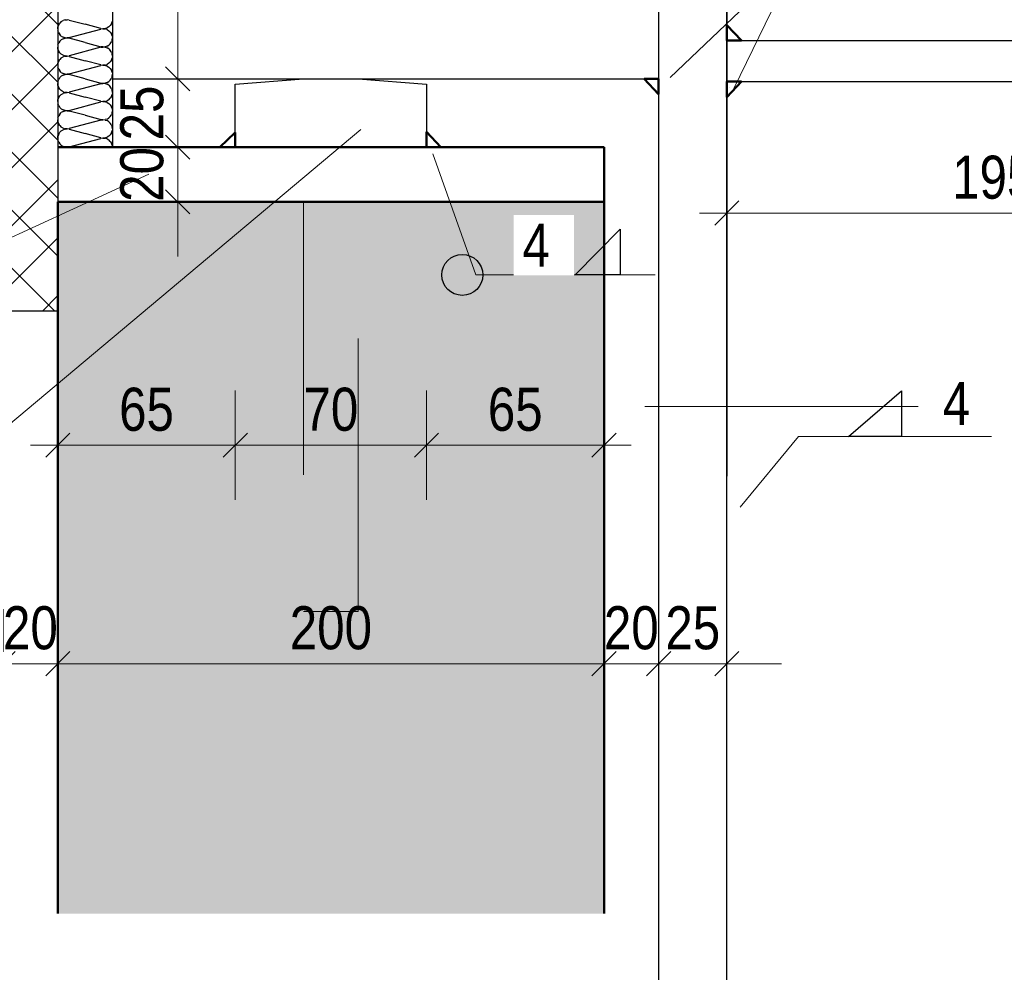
# Model space of a CAD drawing. Header units: millimetres. Extents: x 0 to 6.08, y 0 to 5.27.
# Tile 38 of 54: x 2.23 to 2.59, y 3.18 to 3.53. Entities that reach past the tile are written whole.
import ezdxf

# ---------------------------------------------------------------- set-up
doc = ezdxf.new("R2010")
doc.units = ezdxf.units.MM
doc.linetypes.add('DASHDOT', pattern=[1, 0.5, -0.25, 0, -0.25])
doc.linetypes.add('HIDDEN', pattern=[0.375, 0.25, -0.125])
doc.styles.add('Arial Narrow', font='ARIALN.TTF')
doc.dimstyles.new('Arch_Strakon_dimstyle', dxfattribs={"dimtxt": 1.575, "dimasz": 1, "dimexe": 1.25, "dimexo": 0.0625, "dimgap": 1, "dimtad": 0, "dimdec": 5, "dimzin": 12, "dimdsep": 46, "dimtxsty": 'Arial Narrow', "dimblk": 'Arrowhead_Tick', "dimsah": 1, "dimcen": 0, "dimse1": 1, "dimse2": 1, "dimclrd": 6, "dimclrt": 2, "dimazin": 0, "dimtfac": 1, "dimtdec": 4, "dimtmove": 0, "dimatfit": 3, "dimldrblk": 'NONE', "dimfxl": 1, "dimtvp": 1, "dimtolj": 1, "dimtzin": 0, "dimlwd": 13, "dimarcsym": 2})
pattern_1 = [(45, (0, 0), (-0.0031819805, 0.0031819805), [0, -0.0075])]

# ---------------------------------------------------------------- blocks, each defined once
blk = doc.blocks.new('Hatch_2_41')
at = {"color": 10, "linetype": 'Continuous'}
for p, q in [((2.24267, 3.52966), (2.24213, 3.52913)), ((2.24267, 3.52966), (2.24333, 3.53006)), ((2.24405, 3.53029), (2.24333, 3.53006)), ((2.24405, 3.53029), (2.24481, 3.53035)), ((2.24556, 3.53024), (2.24481, 3.53035)), ((2.24556, 3.53024), (2.25137, 3.52869)), ((2.26103, 3.52888), (2.26128, 3.5296)), ((2.26137, 3.53035), (2.26128, 3.5296)), ((2.24137, 3.52702), (2.24146, 3.52778)), ((2.24137, 3.52702), (2.24146, 3.52626)), ((2.24171, 3.52849), (2.24146, 3.52778)), ((2.24171, 3.52555), (2.24146, 3.52626)), ((2.24171, 3.52849), (2.24213, 3.52913)), ((2.24557, 3.5238), (2.25717, 3.52691)), ((2.25718, 3.52713), (2.25137, 3.52869)), ((2.25793, 3.52702), (2.25717, 3.52691)), ((2.25718, 3.52713), (2.25793, 3.52702)), ((2.25869, 3.52708), (2.25793, 3.52702)), ((2.25793, 3.52702), (2.25869, 3.52696)), ((2.25869, 3.52708), (2.25941, 3.52732)), ((2.25941, 3.52672), (2.25869, 3.52696)), ((2.26007, 3.52771), (2.25941, 3.52732)), ((2.25941, 3.52672), (2.26007, 3.52633)), ((2.26007, 3.52771), (2.26061, 3.52824)), ((2.26062, 3.5258), (2.26007, 3.52633)), ((2.26103, 3.52888), (2.26061, 3.52824)), ((2.26062, 3.5258), (2.26103, 3.52516)), ((2.26137, 3.52702), (2.26137, 3.52702)), ((2.26137, 3.52702), (2.26137, 3.52702)), ((2.24171, 3.52555), (2.24213, 3.52491)), ((2.24213, 3.52247), (2.24171, 3.52183)), ((2.24267, 3.52438), (2.24213, 3.52491)), ((2.24213, 3.52247), (2.24267, 3.523)), ((2.24267, 3.52438), (2.24333, 3.52398)), ((2.24333, 3.52339), (2.24267, 3.523)), ((2.24405, 3.52375), (2.24333, 3.52398)), ((2.24333, 3.52339), (2.24405, 3.52362)), ((2.24405, 3.52375), (2.24481, 3.52369)), ((2.24481, 3.52368), (2.24405, 3.52362)), ((2.24557, 3.5238), (2.24481, 3.52369)), ((2.24481, 3.52368), (2.24556, 3.52357)), ((2.25137, 3.52202), (2.24556, 3.52357)), ((2.25137, 3.52202), (2.25718, 3.52047)), ((2.26061, 3.52157), (2.26103, 3.52221)), ((2.26128, 3.52444), (2.26103, 3.52516)), ((2.26128, 3.52293), (2.26103, 3.52221)), ((2.26128, 3.52444), (2.26137, 3.52369)), ((2.26128, 3.52293), (2.26137, 3.52369)), ((2.24146, 3.52111), (2.24137, 3.52035)), ((2.24146, 3.5196), (2.24137, 3.52035)), ((2.24146, 3.52111), (2.24171, 3.52183)), ((2.24146, 3.5196), (2.24171, 3.51888)), ((2.24213, 3.51824), (2.24171, 3.51888)), ((2.25717, 3.52024), (2.24557, 3.51713)), ((2.25717, 3.52024), (2.25793, 3.52035)), ((2.25793, 3.52036), (2.25718, 3.52047)), ((2.25793, 3.52036), (2.25869, 3.52042)), ((2.25869, 3.52029), (2.25793, 3.52035)), ((2.25941, 3.52065), (2.25869, 3.52042)), ((2.25869, 3.52029), (2.25941, 3.52006)), ((2.25941, 3.52065), (2.26007, 3.52104)), ((2.26007, 3.51966), (2.25941, 3.52006)), ((2.26061, 3.52157), (2.26007, 3.52104)), ((2.26007, 3.51966), (2.26062, 3.51913)), ((2.26103, 3.51849), (2.26062, 3.51913)), ((2.26103, 3.51849), (2.26128, 3.51778)), ((2.26137, 3.52035), (2.26137, 3.52035)), ((2.26137, 3.52035), (2.26137, 3.52035)), ((2.24171, 3.51516), (2.24146, 3.51444)), ((2.24171, 3.51516), (2.24213, 3.5158)), ((2.24213, 3.51824), (2.24267, 3.51771)), ((2.24267, 3.51633), (2.24213, 3.5158)), ((2.24333, 3.51732), (2.24267, 3.51771)), ((2.24267, 3.51633), (2.24333, 3.51672)), ((2.24333, 3.51732), (2.24405, 3.51708)), ((2.24405, 3.51696), (2.24333, 3.51672)), ((2.24481, 3.51702), (2.24405, 3.51708)), ((2.24405, 3.51696), (2.24481, 3.51702)), ((2.24481, 3.51702), (2.24557, 3.51713)), ((2.24556, 3.51691), (2.24481, 3.51702)), ((2.24556, 3.51691), (2.25137, 3.51535)), ((2.25718, 3.5138), (2.25137, 3.51535)), ((2.26007, 3.51438), (2.26061, 3.51491)), ((2.26103, 3.51555), (2.26061, 3.51491)), ((2.26103, 3.51555), (2.26128, 3.51626)), ((2.26137, 3.51702), (2.26128, 3.51778)), ((2.26137, 3.51702), (2.26128, 3.51626)), ((2.24137, 3.51369), (2.24146, 3.51444)), ((2.24137, 3.51369), (2.24146, 3.51293)), ((2.24171, 3.51221), (2.24146, 3.51293)), ((2.24171, 3.51221), (2.24213, 3.51157)), ((2.24267, 3.51104), (2.24213, 3.51157)), ((2.24557, 3.51047), (2.25717, 3.51357)), ((2.25793, 3.51369), (2.25717, 3.51357)), ((2.25718, 3.5138), (2.25793, 3.51369)), ((2.25869, 3.51375), (2.25793, 3.51369)), ((2.25793, 3.51369), (2.25869, 3.51362)), ((2.25869, 3.51375), (2.25941, 3.51398)), ((2.25941, 3.51339), (2.25869, 3.51362)), ((2.26007, 3.51438), (2.25941, 3.51398)), ((2.25941, 3.51339), (2.26007, 3.513)), ((2.26062, 3.51247), (2.26007, 3.513)), ((2.26062, 3.51247), (2.26103, 3.51183)), ((2.26128, 3.51111), (2.26103, 3.51183)), ((2.26137, 3.51369), (2.26137, 3.51369)), ((2.26137, 3.51369), (2.26137, 3.51369)), ((2.24146, 3.50778), (2.24137, 3.50702)), ((2.24146, 3.50778), (2.24171, 3.50849)), ((2.24213, 3.50913), (2.24171, 3.50849)), ((2.24213, 3.50913), (2.24267, 3.50966)), ((2.24267, 3.51104), (2.24333, 3.51065)), ((2.24333, 3.51006), (2.24267, 3.50966)), ((2.24405, 3.51042), (2.24333, 3.51065)), ((2.24333, 3.51006), (2.24405, 3.51029)), ((2.24405, 3.51042), (2.24481, 3.51035)), ((2.24481, 3.51035), (2.24405, 3.51029)), ((2.24557, 3.51047), (2.24481, 3.51035)), ((2.24481, 3.51035), (2.24556, 3.51024)), ((2.25137, 3.50869), (2.24556, 3.51024)), ((2.25137, 3.50869), (2.25718, 3.50713)), ((2.25941, 3.50732), (2.26007, 3.50771)), ((2.26061, 3.50824), (2.26007, 3.50771)), ((2.26061, 3.50824), (2.26103, 3.50888)), ((2.26128, 3.5096), (2.26103, 3.50888)), ((2.26128, 3.51111), (2.26137, 3.51035)), ((2.26128, 3.5096), (2.26137, 3.51035)), ((2.24146, 3.50626), (2.24137, 3.50702)), ((2.24146, 3.50626), (2.24171, 3.50555)), ((2.24213, 3.50491), (2.24171, 3.50555)), ((2.24213, 3.50491), (2.24267, 3.50438)), ((2.24333, 3.50398), (2.24267, 3.50438)), ((2.24333, 3.50398), (2.24405, 3.50375)), ((2.25717, 3.50691), (2.24557, 3.5038)), ((2.25717, 3.50691), (2.25793, 3.50702)), ((2.25793, 3.50702), (2.25718, 3.50713)), ((2.25793, 3.50702), (2.25869, 3.50708)), ((2.25869, 3.50696), (2.25793, 3.50702)), ((2.25941, 3.50732), (2.25869, 3.50708)), ((2.25869, 3.50696), (2.25941, 3.50672)), ((2.26007, 3.50633), (2.25941, 3.50672)), ((2.26007, 3.50633), (2.26062, 3.5058)), ((2.26103, 3.50516), (2.26062, 3.5058)), ((2.26103, 3.50516), (2.26128, 3.50444)), ((2.26137, 3.50369), (2.26128, 3.50444)), ((2.26137, 3.50702), (2.26137, 3.50702)), ((2.26137, 3.50702), (2.26137, 3.50702)), ((2.24137, 3.50035), (2.24146, 3.50111)), ((2.24137, 3.50035), (2.24146, 3.4996)), ((2.24171, 3.50183), (2.24146, 3.50111)), ((2.24171, 3.50183), (2.24213, 3.50247)), ((2.24267, 3.503), (2.24213, 3.50247)), ((2.24267, 3.503), (2.24333, 3.50339)), ((2.24405, 3.50362), (2.24333, 3.50339)), ((2.24481, 3.50369), (2.24405, 3.50375)), ((2.24405, 3.50362), (2.24481, 3.50368)), ((2.24481, 3.50369), (2.24557, 3.5038)), ((2.24556, 3.50357), (2.24481, 3.50368)), ((2.24556, 3.50357), (2.25137, 3.50202)), ((2.25718, 3.50047), (2.25137, 3.50202)), ((2.25793, 3.50035), (2.25717, 3.50024)), ((2.25718, 3.50047), (2.25793, 3.50036)), ((2.25869, 3.50042), (2.25793, 3.50036)), ((2.25793, 3.50035), (2.25869, 3.50029)), ((2.25869, 3.50042), (2.25941, 3.50065)), ((2.26007, 3.50104), (2.25941, 3.50065)), ((2.26007, 3.50104), (2.26061, 3.50157)), ((2.26103, 3.50221), (2.26061, 3.50157)), ((2.26103, 3.50221), (2.26128, 3.50293)), ((2.26137, 3.50369), (2.26128, 3.50293)), ((2.26137, 3.50035), (2.26137, 3.50035)), ((2.26137, 3.50035), (2.26137, 3.50035)), ((2.24171, 3.49888), (2.24146, 3.4996)), ((2.24171, 3.49888), (2.24213, 3.49824)), ((2.24267, 3.49771), (2.24213, 3.49824)), ((2.24267, 3.49771), (2.24333, 3.49732)), ((2.24333, 3.49672), (2.24267, 3.49633)), ((2.24405, 3.49708), (2.24333, 3.49732)), ((2.24333, 3.49672), (2.24405, 3.49696)), ((2.24405, 3.49708), (2.24481, 3.49702)), ((2.24481, 3.49702), (2.24405, 3.49696)), ((2.24557, 3.49713), (2.24481, 3.49702)), ((2.24481, 3.49702), (2.24556, 3.49691)), ((2.25137, 3.49535), (2.24556, 3.49691)), ((2.24557, 3.49713), (2.25717, 3.50024)), ((2.25941, 3.50006), (2.25869, 3.50029)), ((2.25941, 3.50006), (2.26007, 3.49966)), ((2.26062, 3.49913), (2.26007, 3.49966)), ((2.26062, 3.49913), (2.26103, 3.49849)), ((2.26128, 3.49778), (2.26103, 3.49849)), ((2.26128, 3.49778), (2.26137, 3.49702)), ((2.26128, 3.49626), (2.26137, 3.49702)), ((2.24146, 3.49444), (2.24137, 3.49369)), ((2.24146, 3.49293), (2.24137, 3.49369)), ((2.24146, 3.49444), (2.24171, 3.49516)), ((2.24213, 3.4958), (2.24171, 3.49516)), ((2.24213, 3.4958), (2.24267, 3.49633)), ((2.25717, 3.49357), (2.24557, 3.49047)), ((2.25137, 3.49535), (2.25718, 3.4938)), ((2.25717, 3.49357), (2.25793, 3.49369)), ((2.25793, 3.49369), (2.25718, 3.4938)), ((2.25793, 3.49369), (2.25869, 3.49375)), ((2.25869, 3.49362), (2.25793, 3.49369)), ((2.25941, 3.49398), (2.25869, 3.49375)), ((2.25869, 3.49362), (2.25941, 3.49339)), ((2.25941, 3.49398), (2.26007, 3.49438)), ((2.26007, 3.493), (2.25941, 3.49339)), ((2.26061, 3.49491), (2.26007, 3.49438)), ((2.26061, 3.49491), (2.26103, 3.49555)), ((2.26128, 3.49626), (2.26103, 3.49555)), ((2.26137, 3.49369), (2.26137, 3.49369)), ((2.26137, 3.49369), (2.26137, 3.49369)), ((2.24146, 3.49293), (2.24171, 3.49221)), ((2.24213, 3.49157), (2.24171, 3.49221)), ((2.24213, 3.49157), (2.24267, 3.49104)), ((2.24267, 3.48966), (2.24213, 3.48913)), ((2.24333, 3.49065), (2.24267, 3.49104)), ((2.24267, 3.48966), (2.24333, 3.49006)), ((2.24333, 3.49065), (2.24405, 3.49042)), ((2.24405, 3.49029), (2.24333, 3.49006)), ((2.24481, 3.49035), (2.24405, 3.49042)), ((2.24405, 3.49029), (2.24481, 3.49035)), ((2.24481, 3.49035), (2.24557, 3.49047)), ((2.24556, 3.49024), (2.24481, 3.49035)), ((2.24556, 3.49024), (2.25137, 3.48869)), ((2.26007, 3.493), (2.26062, 3.49247)), ((2.26103, 3.49183), (2.26062, 3.49247)), ((2.26103, 3.49183), (2.26128, 3.49111)), ((2.26103, 3.48888), (2.26128, 3.4896)), ((2.26137, 3.49035), (2.26128, 3.49111)), ((2.26137, 3.49035), (2.26128, 3.4896)), ((2.24137, 3.48702), (2.24146, 3.48778)), ((2.24137, 3.48702), (2.24146, 3.48626)), ((2.24171, 3.48849), (2.24146, 3.48778)), ((2.24171, 3.48555), (2.24146, 3.48626)), ((2.24171, 3.48849), (2.24213, 3.48913)), ((2.24557, 3.4838), (2.25717, 3.48691)), ((2.25718, 3.48713), (2.25137, 3.48869)), ((2.25793, 3.48702), (2.25717, 3.48691)), ((2.25718, 3.48713), (2.25793, 3.48702)), ((2.25869, 3.48708), (2.25793, 3.48702)), ((2.25793, 3.48702), (2.25869, 3.48696)), ((2.25869, 3.48708), (2.25941, 3.48732)), ((2.25941, 3.48672), (2.25869, 3.48696)), ((2.26007, 3.48771), (2.25941, 3.48732)), ((2.25941, 3.48672), (2.26007, 3.48633)), ((2.26007, 3.48771), (2.26061, 3.48824)), ((2.26062, 3.4858), (2.26007, 3.48633)), ((2.26103, 3.48888), (2.26061, 3.48824)), ((2.26137, 3.48702), (2.26137, 3.48702)), ((2.26137, 3.48702), (2.26137, 3.48702)), ((2.24137, 3.48369), (2.24137, 3.48369)), ((2.24137, 3.48369), (2.24137, 3.48369)), ((2.24171, 3.48555), (2.24213, 3.48491)), ((2.24267, 3.48438), (2.24213, 3.48491)), ((2.24267, 3.48438), (2.24333, 3.48398)), ((2.24405, 3.48375), (2.24333, 3.48398)), ((2.24405, 3.48375), (2.24481, 3.48369)), ((2.24557, 3.4838), (2.24481, 3.48369)), ((2.26062, 3.4858), (2.26103, 3.48516)), ((2.26128, 3.48444), (2.26103, 3.48516)), ((2.26128, 3.48444), (2.26137, 3.48369)), ((2.26137, 3.48369), (2.26137, 3.48369))]:
    blk.add_line(p, q, dxfattribs=at)
blk = doc.blocks.new('Arrowhead_Tick')
at = {"color": 0, "linetype": 'Continuous', "lineweight": -2, "ltscale": 0.2}
for p, q in [((0, 2), (0, -1)), ((-1, 0), (0, 0)), ((1, 0), (0, 0))]:
    blk.add_line(p, q, dxfattribs=at)
at = {"color": 2, "linetype": 'Continuous', "lineweight": 35, "ltscale": 0.2}
blk.add_line((0.442, 0.442), (-0.442, -0.442), dxfattribs=at)
blk = doc.blocks.new('*D89')
at = {"color": 6, "linetype": 'Continuous', "lineweight": 13}
blk.add_line((2.49637, 3.45955), (2.67137, 3.45955), dxfattribs=at)
at = {"layer": 'Defpoints', "color": 0}
for p in [(2.48637, 3.50769), (2.68137, 3.50769), (2.68137, 3.45955)]:
    blk.add_point(p, dxfattribs=at)
at = {"color": 6, "lineweight": 13, "xscale": 0.01, "yscale": 0.01, "zscale": 0.01}
blk.add_blockref('Arrowhead_Tick', (2.68137, 3.45955), dxfattribs=at)
at = {"color": 6, "lineweight": 13, "xscale": 0.01, "yscale": 0.01, "zscale": 0.01, "rotation": 180}
blk.add_blockref('Arrowhead_Tick', (2.48637, 3.45955), dxfattribs=at)
at = {"color": 2, "lineweight": 35, "insert": (2.58387, 3.47259), "char_height": 0.01575, "attachment_point": 5, "style": 'Arial Narrow'}
blk.add_mtext('\\A1;195', dxfattribs=at)
blk = doc.blocks.new('_None')
blk = doc.blocks.new('*D92')
at = {"color": 6, "linetype": 'Continuous', "lineweight": 13}
blk.add_line((2.14575, 3.43369), (2.14575, 3.45369), dxfattribs=at)
at = {"layer": 'Defpoints', "color": 0}
for p in [(2.14575, 3.46369), (2.24137, 3.46369), (2.24137, 3.42369)]:
    blk.add_point(p, dxfattribs=at)
at = {"color": 6, "lineweight": 13, "xscale": 0.01, "yscale": 0.01, "zscale": 0.01}
for p, rotation in [((2.14575, 3.46369), 90), ((2.14575, 3.42369), 270)]:
    blk.add_blockref('Arrowhead_Tick', p, dxfattribs=dict(at, rotation=rotation))
at = {"color": 2, "lineweight": 35, "insert": (2.13271, 3.44369), "char_height": 0.01575, "attachment_point": 5, "rotation": 90, "style": 'Arial Narrow'}
blk.add_mtext('\\A1;40', dxfattribs=at)
blk = doc.blocks.new('*D93')
at = {"color": 6, "linetype": 'Continuous', "lineweight": 13}
for p, q in [((2.28528, 3.49369), (2.28528, 3.50369)), ((2.28528, 3.46369), (2.28528, 3.48369)), ((2.28528, 3.45369), (2.28528, 3.44369))]:
    blk.add_line(p, q, dxfattribs=at)
at = {"layer": 'Defpoints', "color": 0}
for p in [(2.28528, 3.48369), (2.44137, 3.48369), (2.44137, 3.46369)]:
    blk.add_point(p, dxfattribs=at)
at = {"color": 6, "lineweight": 13, "xscale": 0.01, "yscale": 0.01, "zscale": 0.01}
for p, rotation in [((2.28528, 3.48369), 270), ((2.28528, 3.46369), 90)]:
    blk.add_blockref('Arrowhead_Tick', p, dxfattribs=dict(at, rotation=rotation))
at = {"color": 2, "lineweight": 35, "insert": (2.27224, 3.47369), "char_height": 0.01575, "attachment_point": 5, "rotation": 90, "style": 'Arial Narrow'}
blk.add_mtext('\\A1;20', dxfattribs=at)
blk = doc.blocks.new('*D94')
at = {"color": 6, "linetype": 'Continuous', "lineweight": 13}
for p, q in [((2.28528, 3.51869), (2.28528, 3.52869)), ((2.28528, 3.48369), (2.28528, 3.50869)), ((2.28528, 3.47369), (2.28528, 3.46369))]:
    blk.add_line(p, q, dxfattribs=at)
at = {"layer": 'Defpoints', "color": 0}
for p in [(2.28528, 3.50869), (2.46137, 3.50869), (2.44137, 3.48369)]:
    blk.add_point(p, dxfattribs=at)
at = {"color": 6, "lineweight": 13, "xscale": 0.01, "yscale": 0.01, "zscale": 0.01}
for p, rotation in [((2.28528, 3.50869), 270), ((2.28528, 3.48369), 90)]:
    blk.add_blockref('Arrowhead_Tick', p, dxfattribs=dict(at, rotation=rotation))
at = {"color": 2, "lineweight": 35, "insert": (2.27224, 3.49619), "char_height": 0.01575, "attachment_point": 5, "rotation": 90, "style": 'Arial Narrow'}
blk.add_mtext('\\A1;25', dxfattribs=at)
blk = doc.blocks.new('*D95')
at = {"color": 6, "linetype": 'Continuous', "lineweight": 13}
blk.add_line((2.28528, 3.51869), (2.28528, 3.69869), dxfattribs=at)
at = {"layer": 'Defpoints', "color": 0}
for p in [(2.28528, 3.70869), (2.46137, 3.70869), (2.46137, 3.50869)]:
    blk.add_point(p, dxfattribs=at)
at = {"color": 6, "lineweight": 13, "xscale": 0.01, "yscale": 0.01, "zscale": 0.01}
for p, rotation in [((2.28528, 3.70869), 90), ((2.28528, 3.50869), 270)]:
    blk.add_blockref('Arrowhead_Tick', p, dxfattribs=dict(at, rotation=rotation))
at = {"color": 2, "lineweight": 35, "insert": (2.27224, 3.60869), "char_height": 0.01575, "attachment_point": 5, "rotation": 90, "style": 'Arial Narrow'}
blk.add_mtext('\\A1;200', dxfattribs=at)
blk = doc.blocks.new('*D98')
at = {"color": 6, "linetype": 'Continuous', "lineweight": 13}
blk.add_line((2.25137, 3.37457), (2.29637, 3.37457), dxfattribs=at)
at = {"layer": 'Defpoints', "color": 0}
for p in [(2.30637, 3.48369), (2.24137, 3.46369), (2.30637, 3.37457)]:
    blk.add_point(p, dxfattribs=at)
at = {"color": 6, "lineweight": 13, "xscale": 0.01, "yscale": 0.01, "zscale": 0.01}
blk.add_blockref('Arrowhead_Tick', (2.30637, 3.37457), dxfattribs=at)
at = {"color": 6, "lineweight": 13, "xscale": 0.01, "yscale": 0.01, "zscale": 0.01, "rotation": 180}
blk.add_blockref('Arrowhead_Tick', (2.24137, 3.37457), dxfattribs=at)
at = {"color": 2, "lineweight": 35, "insert": (2.27387, 3.38761), "char_height": 0.01575, "attachment_point": 5, "style": 'Arial Narrow'}
blk.add_mtext('\\A1;65', dxfattribs=at)
blk = doc.blocks.new('*D99')
at = {"color": 6, "linetype": 'Continuous', "lineweight": 13}
blk.add_line((2.31637, 3.37457), (2.36637, 3.37457), dxfattribs=at)
at = {"layer": 'Defpoints', "color": 0}
for p in [(2.30637, 3.48369), (2.37637, 3.48369), (2.37637, 3.37457)]:
    blk.add_point(p, dxfattribs=at)
at = {"color": 6, "lineweight": 13, "xscale": 0.01, "yscale": 0.01, "zscale": 0.01}
blk.add_blockref('Arrowhead_Tick', (2.37637, 3.37457), dxfattribs=at)
at = {"color": 6, "lineweight": 13, "xscale": 0.01, "yscale": 0.01, "zscale": 0.01, "rotation": 180}
blk.add_blockref('Arrowhead_Tick', (2.30637, 3.37457), dxfattribs=at)
at = {"color": 2, "lineweight": 35, "insert": (2.34137, 3.38761), "char_height": 0.01575, "attachment_point": 5, "style": 'Arial Narrow'}
blk.add_mtext('\\A1;70', dxfattribs=at)
blk = doc.blocks.new('*D100')
at = {"color": 6, "linetype": 'Continuous', "lineweight": 13}
blk.add_line((2.38637, 3.37457), (2.43137, 3.37457), dxfattribs=at)
at = {"layer": 'Defpoints', "color": 0}
for p in [(2.37637, 3.48369), (2.44137, 3.46369), (2.44137, 3.37457)]:
    blk.add_point(p, dxfattribs=at)
at = {"color": 6, "lineweight": 13, "xscale": 0.01, "yscale": 0.01, "zscale": 0.01}
for p, rotation in [((2.44137, 3.37457), 359.9999999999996), ((2.37637, 3.37457), 179.9999999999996)]:
    blk.add_blockref('Arrowhead_Tick', p, dxfattribs=dict(at, rotation=rotation))
at = {"color": 2, "lineweight": 35, "insert": (2.40887, 3.38761), "char_height": 0.01575, "attachment_point": 5, "style": 'Arial Narrow'}
blk.add_mtext('\\A1;65', dxfattribs=at)
blk = doc.blocks.new('*D106')
at = {"color": 6, "linetype": 'Continuous', "lineweight": 13}
for p, q in [((2.19137, 3.29457), (2.18137, 3.29457)), ((2.20137, 3.29457), (2.22137, 3.29457)), ((2.23137, 3.29457), (2.24137, 3.29457))]:
    blk.add_line(p, q, dxfattribs=at)
at = {"layer": 'Defpoints', "color": 0}
for p in [(2.20137, 3.42369), (2.22137, 3.42369), (2.22137, 3.29457)]:
    blk.add_point(p, dxfattribs=at)
at = {"color": 6, "lineweight": 13, "xscale": 0.01, "yscale": 0.01, "zscale": 0.01}
blk.add_blockref('Arrowhead_Tick', (2.20137, 3.29457), dxfattribs=at)
at = {"color": 6, "lineweight": 13, "xscale": 0.01, "yscale": 0.01, "zscale": 0.01, "rotation": 180}
blk.add_blockref('Arrowhead_Tick', (2.22137, 3.29457), dxfattribs=at)
at = {"color": 2, "lineweight": 35, "insert": (2.21137, 3.30761), "char_height": 0.01575, "attachment_point": 5, "style": 'Arial Narrow'}
blk.add_mtext('\\A1;20', dxfattribs=at)
blk = doc.blocks.new('*D107')
at = {"color": 6, "linetype": 'Continuous', "lineweight": 13}
for p, q in [((2.21137, 3.29457), (2.20137, 3.29457)), ((2.22137, 3.29457), (2.24137, 3.29457)), ((2.25137, 3.29457), (2.26137, 3.29457))]:
    blk.add_line(p, q, dxfattribs=at)
at = {"layer": 'Defpoints', "color": 0}
for p in [(2.22137, 3.42369), (2.24137, 3.29457), (2.24137, 3.20309)]:
    blk.add_point(p, dxfattribs=at)
at = {"color": 6, "lineweight": 13, "xscale": 0.01, "yscale": 0.01, "zscale": 0.01}
for p, rotation in [((2.22137, 3.29457), 1.272221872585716e-12), ((2.24137, 3.29457), 180.0000000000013)]:
    blk.add_blockref('Arrowhead_Tick', p, dxfattribs=dict(at, rotation=rotation))
at = {"color": 2, "lineweight": 35, "insert": (2.23137, 3.30761), "char_height": 0.01575, "attachment_point": 5, "style": 'Arial Narrow'}
blk.add_mtext('\\A1;20', dxfattribs=at)
blk = doc.blocks.new('*D108')
at = {"color": 6, "linetype": 'Continuous', "lineweight": 13}
blk.add_line((2.25137, 3.29457), (2.43137, 3.29457), dxfattribs=at)
at = {"layer": 'Defpoints', "color": 0}
for p in [(2.44137, 3.29457), (2.24137, 3.20309), (2.44137, 3.20309)]:
    blk.add_point(p, dxfattribs=at)
at = {"color": 6, "lineweight": 13, "xscale": 0.01, "yscale": 0.01, "zscale": 0.01}
blk.add_blockref('Arrowhead_Tick', (2.44137, 3.29457), dxfattribs=at)
at = {"color": 6, "lineweight": 13, "xscale": 0.01, "yscale": 0.01, "zscale": 0.01, "rotation": 180}
blk.add_blockref('Arrowhead_Tick', (2.24137, 3.29457), dxfattribs=at)
at = {"color": 2, "lineweight": 35, "insert": (2.34137, 3.30761), "char_height": 0.01575, "attachment_point": 5, "style": 'Arial Narrow'}
blk.add_mtext('\\A1;200', dxfattribs=at)
blk = doc.blocks.new('*D160')
at = {"color": 6, "linetype": 'Continuous', "lineweight": 13}
for p, q in [((2.43137, 3.29457), (2.42137, 3.29457)), ((2.44137, 3.29457), (2.46137, 3.29457)), ((2.47137, 3.29457), (2.48137, 3.29457))]:
    blk.add_line(p, q, dxfattribs=at)
at = {"layer": 'Defpoints', "color": 0}
for p in [(2.46137, 3.29457), (2.44137, 3.20309), (2.46137, 3.09869)]:
    blk.add_point(p, dxfattribs=at)
at = {"color": 6, "lineweight": 13, "xscale": 0.01, "yscale": 0.01, "zscale": 0.01}
for p, rotation in [((2.44137, 3.29457), 359.9999999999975), ((2.46137, 3.29457), 179.9999999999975)]:
    blk.add_blockref('Arrowhead_Tick', p, dxfattribs=dict(at, rotation=rotation))
at = {"color": 2, "lineweight": 35, "insert": (2.45137, 3.30761), "char_height": 0.01575, "attachment_point": 5, "style": 'Arial Narrow'}
blk.add_mtext('\\A1;20', dxfattribs=at)
blk = doc.blocks.new('*D161')
at = {"color": 6, "linetype": 'Continuous', "lineweight": 13}
for p, q in [((2.45137, 3.29457), (2.44137, 3.29457)), ((2.46137, 3.29457), (2.48637, 3.29457)), ((2.49637, 3.29457), (2.50637, 3.29457))]:
    blk.add_line(p, q, dxfattribs=at)
at = {"layer": 'Defpoints', "color": 0}
for p in [(2.48637, 3.29457), (2.46137, 3.09869), (2.48637, 3.09869)]:
    blk.add_point(p, dxfattribs=at)
at = {"color": 6, "lineweight": 13, "xscale": 0.01, "yscale": 0.01, "zscale": 0.01}
blk.add_blockref('Arrowhead_Tick', (2.46137, 3.29457), dxfattribs=at)
at = {"color": 6, "lineweight": 13, "xscale": 0.01, "yscale": 0.01, "zscale": 0.01, "rotation": 180}
blk.add_blockref('Arrowhead_Tick', (2.48637, 3.29457), dxfattribs=at)
at = {"color": 2, "lineweight": 35, "insert": (2.47387, 3.30761), "char_height": 0.01575, "attachment_point": 5, "style": 'Arial Narrow'}
blk.add_mtext('\\A1;25', dxfattribs=at)

msp = doc.modelspace()

# ---------------------------------------------------------------- hatches: boundary and pattern name
h = msp.add_hatch()
h.set_pattern_fill('FT', color=10, scale=0.01, angle=45, style=0, pattern_type=2)
h.set_pattern_definition([(45, (0, 0), (-0.0106066, 0.0106066), []), (135, (0, 0), (-0.0106066, -0.0106066), [])])
h.paths.add_polyline_path([(2.221372, 3.423687), (2.241372, 3.423687), (2.241372, 3.638687), (2.221372, 3.638687)])
at = {"lineweight": 18}
h = msp.add_hatch(dxfattribs=at)
h.set_pattern_fill('punkt', color=5, scale=0.01, angle=45, style=0, pattern_type=2)
h.set_pattern_definition(pattern_1)
h.paths.add_polyline_path([(2.486372, 3.528334), (2.486372, 3.522687), (2.491677, 3.522687)])
h = msp.add_hatch(dxfattribs=at)
h.set_pattern_fill('punkt', color=5, scale=0.01, angle=45, style=0, pattern_type=2)
h.set_pattern_definition(pattern_1)
h.paths.add_polyline_path([(2.461372, 3.50304), (2.461372, 3.508687), (2.456066, 3.508687)])
h = msp.add_hatch(dxfattribs=at)
h.set_pattern_fill('punkt', color=5, scale=0.01, angle=45, style=0, pattern_type=2)
h.set_pattern_definition(pattern_1)
h.paths.add_polyline_path([(2.486372, 3.50204), (2.486372, 3.507687), (2.491677, 3.507687)])
h = msp.add_hatch(dxfattribs=at)
h.set_pattern_fill('punkt', color=5, scale=0.01, angle=135, style=0, pattern_type=2)
h.set_pattern_definition([(135, (0, 0), (-0.0031819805, -0.0031819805), [0, -0.0075])])
h.paths.add_polyline_path([(2.300725, 3.483687), (2.306372, 3.483687), (2.306372, 3.488993)])
h = msp.add_hatch(dxfattribs=at)
h.set_pattern_fill('punkt', color=5, scale=0.01, angle=45, style=0, pattern_type=2)
h.set_pattern_definition(pattern_1)
h.paths.add_polyline_path([(2.376372, 3.489334), (2.376372, 3.483687), (2.381677, 3.483687)])
at = {"lineweight": 18, "true_color": 0xceffce}
msp.add_hatch(color=254, dxfattribs=at).paths.add_polyline_path([(2.441372, 3.463687), (2.441372, 3.203088), (2.241372, 3.203088), (2.241372, 3.463687)])

# ---------------------------------------------------------------- linework, layer by layer
at = {"color": 3, "linetype": 'Continuous', "lineweight": 25}
for p, q in [((2.261372, 3.708687), (2.261372, 3.508687)), ((2.461372, 3.708687), (2.461372, 3.098687)), ((2.486372, 3.708687), (2.486372, 3.363262)), ((2.486372, 3.108687), (2.486372, 3.708687)), ((2.486372, 3.708687), (2.486372, 3.363262)), ((2.241372, 3.638687), (2.241372, 3.463687)), ((2.486372, 3.522687), (2.681372, 3.522687)), ((2.486372, 3.522687), (2.681372, 3.522687)), ((2.261372, 3.508687), (2.461372, 3.508687)), ((2.261372, 3.508687), (2.261372, 3.483687)), ((2.306372, 3.506687), (2.331372, 3.508687)), ((2.331372, 3.508687), (2.351372, 3.508687)), ((2.351372, 3.508687), (2.376372, 3.506687)), ((2.486372, 3.507687), (2.681372, 3.507687)), ((2.486372, 3.507687), (2.681372, 3.507687)), ((2.306372, 3.483687), (2.306372, 3.506687)), ((2.376372, 3.506687), (2.376372, 3.483687)), ((2.430782, 3.436912), (2.447234, 3.453615)), ((2.447234, 3.453615), (2.447234, 3.436912)), ((2.447234, 3.436912), (2.430782, 3.436912)), ((2.241372, 3.423687), (2.221372, 3.423687)), ((2.530875, 3.377733), (2.550342, 3.394436)), ((2.550342, 3.394436), (2.550342, 3.377733)), ((2.550342, 3.377733), (2.530875, 3.377733))]:
    msp.add_line(p, q, dxfattribs=at)
at = {"color": 6, "linetype": 'Continuous', "lineweight": 13}
for p, q in [((2.512594, 3.55408), (2.465574, 3.509228)), ((2.512594, 3.55408), (2.488919, 3.505168)), ((2.051329, 3.237573), (2.352352, 3.490205)), ((2.394486, 3.436912), (2.378683, 3.481296)), ((2.055833, 3.373504), (2.274727, 3.473736)), ((2.394486, 3.436912), (2.460152, 3.436912)), ((2.512594, 3.377733), (2.491192, 3.351878)), ((2.512594, 3.377733), (2.58326, 3.377733))]:
    msp.add_line(p, q, dxfattribs=at)
at = {"color": 4, "linetype": 'Continuous', "lineweight": 50}
for p, q in [((2.486372, 3.528334), (2.491677, 3.522687)), ((2.486372, 3.528334), (2.486372, 3.522687)), ((2.486372, 3.522687), (2.491677, 3.522687)), ((2.461372, 3.50304), (2.456066, 3.508687)), ((2.461372, 3.508687), (2.456066, 3.508687)), ((2.461372, 3.50304), (2.461372, 3.508687)), ((2.486372, 3.50204), (2.491677, 3.507687)), ((2.486372, 3.50204), (2.486372, 3.507687)), ((2.486372, 3.507687), (2.491677, 3.507687)), ((2.300725, 3.483687), (2.306372, 3.488993)), ((2.306372, 3.483687), (2.306372, 3.488993)), ((2.376372, 3.489334), (2.381677, 3.483687)), ((2.376372, 3.489334), (2.376372, 3.483687)), ((2.241372, 3.483687), (2.441372, 3.483687)), ((2.300725, 3.483687), (2.306372, 3.483687)), ((2.376372, 3.483687), (2.381677, 3.483687)), ((2.441372, 3.483687), (2.441372, 3.463687)), ((2.241372, 3.463687), (2.441372, 3.463687)), ((2.241372, 3.463687), (2.241372, 3.203088)), ((2.441372, 3.463687), (2.441372, 3.203088))]:
    msp.add_line(p, q, dxfattribs=at)
at = {"color": 6, "linetype": 'HIDDEN', "lineweight": 13, "ltscale": 0.05}
for p, q in [((2.331372, 3.463687), (2.331372, 3.313687)), ((2.351372, 3.313687), (2.351372, 3.463687)), ((2.331372, 3.313687), (2.351372, 3.313687))]:
    msp.add_line(p, q, dxfattribs=at)
at = {"color": 9, "linetype": 'DASHDOT', "lineweight": 0, "ltscale": 0.05}
msp.add_line((2.456372, 3.388687), (3.053781, 3.388687), dxfattribs=at)
at = {"color": 3, "linetype": 'Continuous', "lineweight": 25}
msp.add_circle((2.389486, 3.436912), 0.0075, dxfattribs=at)

# ---------------------------------------------------------------- block references
at = {"color": 0, "lineweight": -2}
msp.add_blockref('Hatch_2_41', (0, 0), dxfattribs=at)

# ---------------------------------------------------------------- dimensions: what is measured, and where the dimension line sits
at = {"lineweight": 35}
for base, p1, p2, angle, text, picture, middle in [((2.285282, 3.708687), (2.461372, 3.508687), (2.461372, 3.708687), 90, '200', '*D95', (2.285282, 3.608687)), ((2.285282, 3.508687), (2.441372, 3.483687), (2.461372, 3.508687), 90, '25', '*D94', (2.285282, 3.496187)), ((2.285282, 3.483687), (2.441372, 3.463687), (2.441372, 3.483687), 90, '20', '*D93', (2.285282, 3.473687)), ((2.145754, 3.463687), (2.241372, 3.423687), (2.241372, 3.463687), 90, '40', '*D92', (2.145754, 3.443687)), ((2.241372, 3.294569), (2.221372, 3.423687), (2.241372, 3.203088), 0, '20', '*D107', (2.231372, 3.294569))]:
    dim = msp.add_linear_dim(base=base, p1=p1, p2=p2, angle=angle, text=text, dimstyle='Arch_Strakon_dimstyle', override={"dimscale": 0.01, "dimtxt": 1.575, "dimasz": 1, "dimgap": 0.5, "dimtad": 1, "dimjust": 0, "dimtih": 0, "dimtoh": 0, "dimdec": 5, "dimdsep": 46, "dimtxsty": 'Arial Narrow', "dimclrd": 6, "dimclrt": 2, "dimtix": 1, "dimtofl": 255, "dimtmove": 0, "dimatfit": 2, "dimfxl": 0, "dimfxlon": 0, "dimtvp": 31.746032, "dimlwd": 13}, dxfattribs=at)
    dim.commit()
    dim.dimension.update_dxf_attribs({"geometry": picture, "text_midpoint": middle, "dimtype": 160})
for base, p1, p2, text, picture, middle in [((2.681372, 3.459549), (2.486372, 3.507687), (2.681372, 3.507687), '195', '*D89', (2.583872, 3.459549)), ((2.306372, 3.374569), (2.241372, 3.463687), (2.306372, 3.483687), '65', '*D98', (2.273872, 3.374569)), ((2.376372, 3.374569), (2.306372, 3.483687), (2.376372, 3.483687), '70', '*D99', (2.341372, 3.374569)), ((2.441372, 3.374569), (2.376372, 3.483687), (2.441372, 3.463687), '65', '*D100', (2.408872, 3.374569)), ((2.221372, 3.294569), (2.201372, 3.423687), (2.221372, 3.423687), '20', '*D106', (2.211372, 3.294569)), ((2.441372, 3.294569), (2.241372, 3.203088), (2.441372, 3.203088), '200', '*D108', (2.341372, 3.294569)), ((2.461372, 3.294569), (2.441372, 3.203088), (2.461372, 3.098687), '20', '*D160', (2.451372, 3.294569)), ((2.486372, 3.294569), (2.461372, 3.098687), (2.486372, 3.098687), '25', '*D161', (2.473872, 3.294569))]:
    dim = msp.add_linear_dim(base=base, p1=p1, p2=p2, text=text, dimstyle='Arch_Strakon_dimstyle', override={"dimscale": 0.01, "dimtxt": 1.575, "dimasz": 1, "dimgap": 0.5, "dimtad": 1, "dimjust": 0, "dimtih": 0, "dimtoh": 0, "dimdec": 5, "dimdsep": 46, "dimtxsty": 'Arial Narrow', "dimclrd": 6, "dimclrt": 2, "dimtix": 1, "dimtofl": 255, "dimtmove": 0, "dimatfit": 2, "dimfxl": 0, "dimfxlon": 0, "dimtvp": 31.746032, "dimlwd": 13}, dxfattribs=at)
    dim.commit()
    dim.dimension.update_dxf_attribs({"geometry": picture, "text_midpoint": middle, "dimtype": 160})

# ---------------------------------------------------------------- next in the draw order: texts
at = {"color": 2, "lineweight": 35, "char_height": 0.01575, "attachment_point": 7, "line_spacing_factor": 0.9, "style": 'Arial Narrow', "bg_fill": 3, "box_fill_scale": 1.2, "bg_fill_color": 256, "bg_fill_true_color": 13158600, "bg_fill_transparency": 0}
for insert in [(2.411501, 3.439897), (2.565378, 3.381996)]:
    msp.add_mtext('4', dxfattribs=dict(at, insert=insert))

doc.saveas('drawing.dxf')
